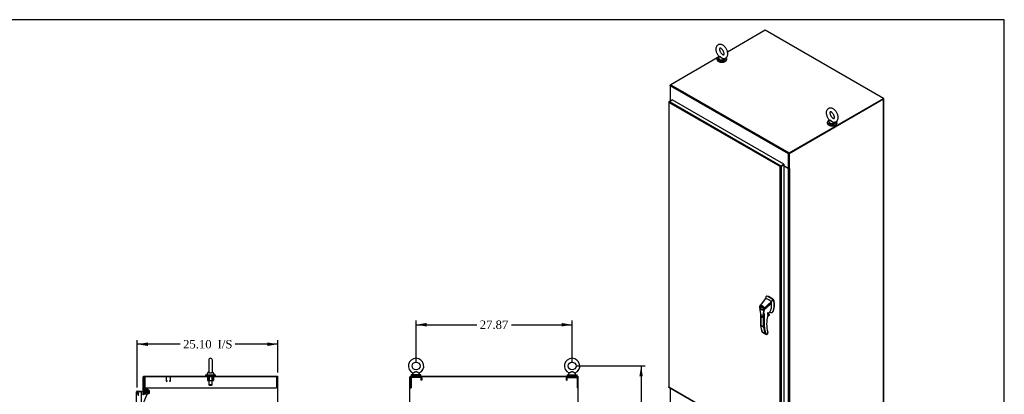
# Model space of a CAD drawing. Header units: inches. Extents: x 1 to 299, y -2 to 199.
# Tile 9 of 9: x 124 to 299, y 132 to 199. Entities that reach past the tile are written whole.
import ezdxf
from ezdxf.enums import TextEntityAlignment as Align
from ezdxf.lldxf.tags import DXFTag

# ---------------------------------------------------------------- set-up
doc = ezdxf.new("R2010")
doc.units = ezdxf.units.IN
doc.header["$MEASUREMENT"] = 0
for name, color, linetype in [('COM50677-1', 7, 'Continuous'), ('COM56670-8', 7, 'Continuous'), ('COM70216', 7, 'Continuous'), ('COM70220', 7, 'Continuous'), ('COM70839-3', 7, 'Continuous'), ('COM71199-3', 7, 'Continuous'), ('COM71209-8', 7, 'Continuous'), ('COM71210-8', 7, 'Continuous'), ('Default', 7, 'Continuous'), ('HAN13068', 7, 'Continuous'), ('NTS18024', 7, 'Continuous'), ('ROL87452', 7, 'Continuous'), ('RVT17786', 7, 'Continuous'), ('SCS86414', 7, 'Continuous'), ('WAF25376', 7, 'Continuous'), ('WAF25377', 7, 'Continuous'), ('WAM254785', 7, 'Continuous')]:
    doc.layers.add(name, color=color, linetype=linetype)
doc.styles.add('SEACAD_Times_New_Roman', font='times.ttf')
tags = doc.linetypes.add('HIDDEN2', pattern=[0.1875, 0.125, -0.0625]).pattern_tags.tags
tags[6:7] = [DXFTag(74, 4), DXFTag(75, 0), DXFTag(340, '0'), DXFTag(46, 0.0), DXFTag(50, 0.0), DXFTag(44, 0.0), DXFTag(45, 0.0)]
tags[4:5] = [DXFTag(74, 4), DXFTag(75, 0), DXFTag(340, '0'), DXFTag(46, 0.0), DXFTag(50, 0.0), DXFTag(44, 0.0), DXFTag(45, 0.0)]
doc.dimstyles.new('HAMMOND_(STH_-_300x200)', dxfattribs={"dimtxt": 1.5, "dimasz": 1.875, "dimexe": 0.75, "dimexo": 0.75, "dimgap": 0.375, "dimtad": 0, "dimtih": 1, "dimtoh": 1, "dimzin": 0, "dimdsep": 46, "dimtxsty": 'SEACAD_Times_New_Roman', "dimblk1": '_SE_FILLED', "dimblk2": '_SE_FILLED', "dimsah": 1, "dimcen": 0.75, "dimadec": 0, "dimazin": 0, "dimtfac": 0.8, "dimtofl": 0, "dimtmove": 0, "dimatfit": 3, "dimfxl": 1, "dimtolj": 1, "dimtzin": 0, "dimarcsym": 0})

# ---------------------------------------------------------------- blocks, each defined once
blk = doc.blocks.new('SE3')
at = {"layer": 'COM50677-1', "color": 7, "linetype": 'HIDDEN2'}
for p, q in [((145.91, 135.12), (145.91, 134.93)), ((145.91, 134.93), (145.91, 133.12)), ((169.41, 135.12), (169.41, 134.93)), ((169.41, 134.93), (169.41, 133.12)), ((145.91, 133.12), (169.41, 133.12))]:
    blk.add_line(p, q, dxfattribs=at)
at = {"layer": 'COM56670-8', "color": 7, "linetype": 'Continuous'}
for p, q in [((145.62, 131.87), (145.62, 135.07)), ((145.77, 135.21), (169.62, 135.21)), ((169.62, 135.21), (169.62, 135.12))]:
    blk.add_line(p, q, dxfattribs=at)
at = {"layer": 'COM56670-8', "color": 7, "linetype": 'HIDDEN2'}
for p, q in [((144.66, 132.01), (144.7, 132.23)), ((144.66, 131.99), (144.66, 132.01)), ((144.7, 132.23), (144.79, 132.22)), ((144.79, 132.22), (144.75, 131.99)), ((144.75, 131.99), (144.75, 131.97))]:
    blk.add_line(p, q, dxfattribs=at)
at = {"layer": 'COM56670-8', "color": 7, "linetype": 'Continuous'}
for centre, radius, start, end in [((145.77, 135.07), 0.143, 90, 180), ((145.58, 131.98), 0.048, 270, 0)]:
    blk.add_arc(centre, radius, start, end, dxfattribs=at)
at = {"layer": 'COM56670-8', "color": 7, "linetype": 'HIDDEN2'}
for centre, radius, start, end in [((145.77, 135.07), 0.048, 90, 180), ((144.8, 131.98), 0.143, 177.2132, 270)]:
    blk.add_arc(centre, radius, start, end, dxfattribs=at)
at = {"layer": 'COM70216', "color": 7, "linetype": 'HIDDEN2'}
for p, q in [((149.72, 135.07), (149.72, 134.35)), ((150.49, 135.08), (149.76, 135.08)), ((149.76, 135.07), (149.76, 134.35)), ((149.76, 134.34), (149.86, 134.34)), ((149.76, 134.3), (149.86, 134.3)), ((149.87, 134.35), (149.87, 134.4)), ((149.91, 134.4), (149.87, 134.4)), ((149.91, 134.35), (149.91, 134.4)), ((150.34, 134.4), (150.34, 134.35)), ((150.34, 134.4), (150.38, 134.4)), ((150.38, 134.4), (150.38, 134.35)), ((150.39, 134.34), (150.49, 134.34)), ((150.39, 134.3), (150.49, 134.3)), ((150.49, 134.35), (150.49, 135.07)), ((150.53, 134.35), (150.53, 135.07))]:
    blk.add_line(p, q, dxfattribs=at)
for centre, radius, start, end in [((149.76, 135.07), 0.043, 90, 180), ((149.76, 134.35), 0.043, 180, 270), ((149.76, 135.07), 0.003, 90, 180), ((149.76, 134.35), 0.003, 180, 270), ((149.86, 134.35), 0.003, 270, 0), ((149.86, 134.35), 0.043, 270, 0), ((150.39, 134.35), 0.043, 180, 270), ((150.39, 134.35), 0.003, 180, 270), ((150.49, 135.07), 0.043, 0, 90), ((150.49, 135.07), 0.003, 0, 90), ((150.49, 134.35), 0.003, 270, 0), ((150.49, 134.35), 0.043, 270, 0)]:
    blk.add_arc(centre, radius, start, end, dxfattribs=at)
at = {"layer": 'COM70220', "color": 7, "linetype": 'HIDDEN2'}
blk.add_line((144.78, 131.76), (144.78, 132.01), dxfattribs=at)
blk.add_arc((144.53, 132.01), 0.25, 0, 90, dxfattribs=at)
at = {"layer": 'COM70839-3', "color": 7, "linetype": 'HIDDEN2'}
for p, q in [((145.44, 129.82), (146.54, 132.48)), ((145.71, 131.87), (146.05, 132.68)), ((146.21, 132.75), (146.47, 132.64))]:
    blk.add_line(p, q, dxfattribs=at)
blk.add_circle((146.22, 132.44), 0.129, dxfattribs=at)
for centre, start, end in [((146.16, 132.63), 67.5155, 157.5155), ((146.42, 132.52), 337.5155, 67.5155)]:
    blk.add_arc(centre, 0.125, start, end, dxfattribs=at)
at = {"layer": 'COM71199-3', "color": 7, "linetype": 'Continuous'}
for p, q in [((144.44, 132.42), (144.44, 132.42)), ((144.44, 132.42), (144.44, 132.42)), ((144.44, 132.41), (144.44, 132.42)), ((144.44, 70.17), (144.44, 132.41)), ((144.52, 132.46), (144.47, 132.5)), ((144.58, 132.46), (144.47, 132.46)), ((144.58, 132.46), (144.52, 132.46)), ((144.58, 132.56), (145.31, 132.56)), ((144.58, 132.46), (144.58, 132.46)), ((144.58, 132.46), (145.31, 132.46)), ((145.31, 132.46), (144.58, 132.46)), ((145.31, 132.56), (145.31, 132.46)), ((145.31, 70.12), (145.31, 132.46))]:
    blk.add_line(p, q, dxfattribs=at)
for start, end in [(142.4964, 179.8439), (179.9238, 180), (90, 142.4964)]:
    blk.add_arc((144.58, 132.41), 0.143, start, end, dxfattribs=at)
blk.add_open_spline([(144.47, 132.46), (144.46, 132.45), (144.45, 132.45), (144.44, 132.43), (144.44, 132.43), (144.44, 132.42), (144.44, 132.42), (144.44, 132.42)], degree=3, knots=[0, 0, 0, 0, 0.5, 0.5, 0.75, 0.75, 1, 1, 1, 1], dxfattribs=at)
at = {"layer": 'COM71210-8', "color": 7, "linetype": 'Continuous'}
for p, q in [((169.54, 135.12), (145.72, 135.12)), ((145.72, 135.12), (145.72, 131.87)), ((169.68, 135.12), (169.54, 135.12)), ((169.68, 63.25), (169.68, 135.12))]:
    blk.add_line(p, q, dxfattribs=at)
at = {"layer": 'NTS18024', "color": 7, "linetype": 'HIDDEN2'}
for p, q in [((157.12, 134.99), (157.12, 134.45)), ((157.12, 134.45), (157.39, 134.45)), ((157.39, 134.99), (157.39, 134.45)), ((157.39, 134.45), (157.92, 134.45)), ((157.92, 134.99), (157.92, 134.45)), ((157.92, 134.45), (158.19, 134.45)), ((158.19, 134.99), (158.19, 134.45))]:
    blk.add_line(p, q, dxfattribs=at)
at = {"layer": 'ROL87452', "color": 7, "linetype": 'HIDDEN2'}
for radius in [0.5, 0.206]:
    blk.add_circle((146.22, 132.44), radius, dxfattribs=at)
at = {"layer": 'RVT17786', "color": 7, "linetype": 'HIDDEN2'}
blk.add_circle((146.22, 132.44), 0.217, dxfattribs=at)
at = {"layer": 'SCS86414', "color": 7, "linetype": 'Continuous'}
for p, q in [((157.33, 138.08), (157.33, 136.01)), ((157.99, 136.01), (157.99, 138.08)), ((157.03, 135.63), (157.03, 135.51)), ((157.32, 136), (157.05, 135.67)), ((158.27, 135.67), (158, 136)), ((158.28, 135.51), (158.28, 135.63))]:
    blk.add_line(p, q, dxfattribs=at)
at = {"layer": 'SCS86414', "color": 7, "linetype": 'HIDDEN2'}
for p, q in [((157.34, 135.45), (157.34, 133.64)), ((157.97, 133.64), (157.97, 135.45)), ((157.97, 133.64), (157.34, 133.64)), ((157.34, 133.64), (157.4, 133.58)), ((157.91, 133.58), (157.97, 133.64)), ((157.4, 133.58), (157.91, 133.58))]:
    blk.add_line(p, q, dxfattribs=at)
at = {"layer": 'SCS86414', "color": 7, "linetype": 'Continuous'}
for centre, radius, start, end in [((157.66, 138.08), 0.331, 0, 180), ((157.09, 135.63), 0.06, 140.3214, 180), ((157.09, 135.51), 0.06, 180, 270), ((158.22, 135.51), 0.06, 270, 0), ((158.22, 135.63), 0.06, 0, 39.6786)]:
    blk.add_arc(centre, radius, start, end, dxfattribs=at)
blk.add_open_spline([(157.33, 136.02), (157.33, 136.01), (157.32, 135.99), (157.34, 135.94), (157.35, 135.92), (157.4, 135.86), (157.44, 135.84), (157.54, 135.8), (157.6, 135.79), (157.73, 135.8), (157.79, 135.81), (157.89, 135.85), (157.92, 135.87), (157.97, 135.92), (157.98, 135.95), (157.99, 136), (157.99, 136.01), (157.99, 136.02)], degree=3, knots=[0.1938591, 0.1938591, 0.1938591, 0.1938591, 0.25, 0.25, 0.3125, 0.3125, 0.375, 0.375, 0.4375, 0.4375, 0.5, 0.5, 0.5625, 0.5625, 0.625, 0.625, 0.6750967, 0.6750967, 0.6750967, 0.6750967], dxfattribs=at)
at = {"layer": 'WAF25376', "color": 7, "linetype": 'HIDDEN2'}
for radius in [0.315, 0.14]:
    blk.add_circle((146.22, 132.44), radius, dxfattribs=at)
at = {"layer": 'WAF25377', "color": 7, "linetype": 'Continuous'}
for p, q in [((156.78, 135.45), (158.53, 135.45)), ((156.78, 135.45), (156.78, 135.34)), ((158.53, 135.34), (158.53, 135.45)), ((156.78, 135.34), (158.53, 135.34))]:
    blk.add_line(p, q, dxfattribs=at)
at = {"layer": 'WAM254785', "color": 7, "linetype": 'Continuous'}
for p, q in [((156.91, 135.34), (156.91, 135.21)), ((158.41, 135.21), (158.41, 135.34))]:
    blk.add_line(p, q, dxfattribs=at)
blk = doc.blocks.new('SE5')
at = {"layer": 'COM50677-1', "color": 7, "linetype": 'HIDDEN2'}
for p, q in [((193.36, 134.93), (193.36, 133.12)), ((193.48, 134.93), (193.48, 133.12)), ((195.17, 134.99), (193.54, 134.99)), ((193.98, 135.12), (193.98, 134.99)), ((194.73, 134.99), (194.73, 135.12)), ((195.23, 134.93), (195.23, 134.49)), ((195.36, 134.49), (195.23, 134.49)), ((195.36, 134.93), (195.36, 134.49)), ((221.23, 134.49), (221.23, 134.93)), ((221.23, 134.49), (221.35, 134.49)), ((221.35, 134.49), (221.35, 134.93)), ((221.41, 134.99), (223.04, 134.99)), ((221.85, 135.12), (221.85, 134.99)), ((222.6, 134.99), (222.6, 135.12)), ((223.1, 134.93), (223.1, 133.12)), ((223.23, 134.93), (223.23, 133.12)), ((193.36, 133.12), (193.48, 133.12)), ((223.23, 133.12), (223.1, 133.12))]:
    blk.add_line(p, q, dxfattribs=at)
for centre, radius, start, end in [((193.54, 134.93), 0.185, 90, 180), ((193.54, 134.93), 0.06, 90, 180), ((195.17, 134.93), 0.185, 0, 90), ((195.17, 134.93), 0.06, 0, 90), ((221.41, 134.93), 0.185, 90, 180), ((221.41, 134.93), 0.06, 90, 180), ((223.04, 134.93), 0.185, 0, 90), ((223.04, 134.93), 0.06, 0, 90)]:
    blk.add_arc(centre, radius, start, end, dxfattribs=at)
at = {"layer": 'COM56670-8', "color": 7, "linetype": 'Continuous'}
for p, q in [((193.36, 135.21), (223.23, 135.21)), ((193.36, 135.21), (193.36, 135.12)), ((223.23, 135.21), (223.23, 135.12))]:
    blk.add_line(p, q, dxfattribs=at)
at = {"layer": 'COM71210-8', "color": 7, "linetype": 'Continuous'}
for p, q in [((193.41, 135.12), (193.26, 135.12)), ((193.26, 63.25), (193.26, 135.12)), ((223.18, 135.12), (193.41, 135.12)), ((223.32, 135.12), (223.18, 135.12)), ((223.32, 63.25), (223.32, 135.12))]:
    blk.add_line(p, q, dxfattribs=at)
at = {"layer": 'SCS86414', "color": 7, "linetype": 'Continuous'}
for p, q in [((193.73, 135.63), (193.73, 135.51)), ((193.81, 135.75), (193.75, 135.67)), ((194.97, 135.67), (194.9, 135.75)), ((194.98, 135.51), (194.98, 135.63)), ((221.6, 135.63), (221.6, 135.51)), ((221.68, 135.75), (221.62, 135.67)), ((222.84, 135.67), (222.77, 135.75)), ((222.85, 135.51), (222.85, 135.63))]:
    blk.add_line(p, q, dxfattribs=at)
for centre in [(194.36, 137.04), (222.23, 137.04)]:
    blk.add_circle(centre, 0.704, dxfattribs=at)
for centre, radius, start, end in [((194.36, 137.04), 1.37, 90, 245.9699), ((194.36, 137.04), 1.37, 293.9941, 90), ((222.23, 137.04), 1.37, 90, 245.9699), ((222.23, 137.04), 1.37, 293.9941, 90), ((193.79, 135.63), 0.06, 140.3214, 180), ((193.79, 135.51), 0.06, 180, 270), ((193.79, 135.77), 0.0259, 9.4152, 66.9002), ((194.93, 135.77), 0.03, 118.4473, 216.6938), ((194.92, 135.51), 0.06, 270, 0), ((194.92, 135.63), 0.06, 0, 39.6786), ((221.66, 135.63), 0.06, 140.3214, 180), ((221.66, 135.51), 0.06, 180, 270), ((221.66, 135.77), 0.0259, 9.4152, 66.9002), ((222.8, 135.77), 0.03, 118.4473, 216.6938), ((222.79, 135.51), 0.06, 270, 0), ((222.79, 135.63), 0.06, 0, 39.6786)]:
    blk.add_arc(centre, radius, start, end, dxfattribs=at)
for points in [[(194.9, 135.75), (194.9, 135.75), (194.89, 135.76), (194.82, 135.79), (194.77, 135.82), (194.7, 135.86), (194.67, 135.88), (194.62, 135.91), (194.59, 135.92), (194.53, 135.95), (194.5, 135.97), (194.44, 135.99), (194.41, 136), (194.34, 136), (194.31, 136), (194.25, 135.98), (194.22, 135.97), (194.13, 135.92), (194.07, 135.89), (193.97, 135.83), (193.92, 135.81), (193.84, 135.76), (193.81, 135.75), (193.81, 135.75), (193.81, 135.75), (193.81, 135.75)], [(222.77, 135.75), (222.77, 135.75), (222.76, 135.76), (222.69, 135.79), (222.64, 135.82), (222.57, 135.86), (222.54, 135.88), (222.49, 135.91), (222.46, 135.92), (222.4, 135.95), (222.37, 135.97), (222.31, 135.99), (222.28, 136), (222.21, 136), (222.18, 136), (222.12, 135.98), (222.09, 135.97), (222, 135.92), (221.94, 135.89), (221.84, 135.83), (221.79, 135.81), (221.71, 135.76), (221.68, 135.75), (221.68, 135.75), (221.68, 135.75), (221.68, 135.75)]]:
    blk.add_open_spline(points, degree=3, knots=[0.0683017, 0.0683017, 0.0683017, 0.0683017, 0.125, 0.125, 0.1875, 0.1875, 0.21875, 0.21875, 0.25, 0.25, 0.28125, 0.28125, 0.3125, 0.3125, 0.34375, 0.34375, 0.375, 0.375, 0.4375, 0.4375, 0.5, 0.5, 0.5625, 0.5625, 0.5685641, 0.5685641, 0.5685641, 0.5685641], dxfattribs=at)
at = {"layer": 'WAF25377', "color": 7, "linetype": 'Continuous'}
for p, q in [((195.23, 135.45), (193.48, 135.45)), ((193.48, 135.45), (193.48, 135.34)), ((195.23, 135.34), (195.23, 135.45)), ((221.35, 135.45), (223.1, 135.45)), ((221.35, 135.45), (221.35, 135.34)), ((223.1, 135.34), (223.1, 135.45)), ((195.23, 135.34), (193.48, 135.34)), ((221.35, 135.34), (223.1, 135.34))]:
    blk.add_line(p, q, dxfattribs=at)
at = {"layer": 'WAM254785', "color": 7, "linetype": 'Continuous'}
for p, q in [((193.61, 135.34), (193.61, 135.21)), ((195.11, 135.21), (195.11, 135.34)), ((221.48, 135.34), (221.48, 135.21)), ((222.98, 135.21), (222.98, 135.34))]:
    blk.add_line(p, q, dxfattribs=at)
blk = doc.blocks.new('SE6')
at = {"layer": 'COM56670-8', "color": 7, "linetype": 'Continuous'}
for p, q in [((256.72, 197.04), (249.99, 193.15)), ((277.84, 184.85), (256.72, 197.04)), ((248.12, 192.08), (239.85, 187.3)), ((249.36, 192.79), (249.15, 192.67)), ((260.87, 174.93), (239.75, 187.13)), ((239.75, 187.13), (239.75, 184.51)), ((239.85, 187.3), (260.97, 175.11)), ((260.97, 175.11), (277.84, 184.85)), ((260.97, 175.03), (277.84, 184.77)), ((277.84, 184.85), (277.84, 184.77)), ((239.75, 184.51), (239.84, 184.46)), ((260.87, 172.32), (260.87, 174.93)), ((260.94, 172.36), (260.94, 174.97)), ((259.84, 172.92), (259.84, 172.92)), ((259.91, 172.96), (259.91, 172.96)), ((260.1, 172.76), (260.87, 172.32)), ((260.94, 172.36), (260.87, 172.32))]:
    blk.add_line(p, q, dxfattribs=at)
for centre, major_axis, start_param, end_param in [((239.85, 187.18), (0.071, 0.124), 0.785398, 2.356194), ((260.97, 174.99), (-0.071, -0.124), 3.926991, 5.497787)]:
    blk.add_ellipse(centre, major_axis=major_axis, ratio=0.57735, start_param=start_param, end_param=end_param, dxfattribs=at)
at = {"layer": 'COM71199-3', "color": 7, "linetype": 'Continuous'}
for p, q in [((239.48, 184.22), (239.48, 133.32)), ((239.5, 184.21), (239.48, 184.21)), ((239.52, 184.28), (239.59, 184.32)), ((239.52, 184.12), (239.52, 184.12)), ((239.52, 184.12), (239.52, 133.3)), ((239.52, 184.12), (239.52, 184.12)), ((259.38, 172.66), (239.52, 184.12)), ((239.52, 184.12), (239.52, 184.12)), ((239.52, 184.12), (239.52, 184.12)), ((239.52, 184.12), (239.52, 184.12)), ((239.59, 184.32), (240.1, 184.62)), ((239.59, 184.32), (259.51, 172.81)), ((260.03, 173.11), (240.1, 184.62)), ((259.47, 172.71), (259.38, 172.66)), ((259.38, 172.66), (259.4, 172.67)), ((259.38, 172.66), (259.38, 172.66)), ((259.38, 121.83), (259.38, 172.66)), ((259.4, 172.66), (259.38, 172.66)), ((259.38, 172.66), (259.38, 172.66)), ((259.38, 172.66), (259.38, 172.66)), ((259.38, 172.66), (259.38, 172.66)), ((259.47, 172.71), (259.43, 172.72)), ((259.43, 172.68), (259.47, 172.71)), ((259.47, 172.71), (259.46, 172.67)), ((259.51, 172.73), (259.47, 172.71)), ((259.47, 172.71), (259.51, 172.73)), ((259.51, 172.73), (259.51, 172.73)), ((259.51, 172.81), (260.03, 173.11)), ((259.51, 172.73), (260.03, 173.03)), ((260.03, 173.03), (259.51, 172.73)), ((259.51, 172.73), (259.51, 172.73)), ((259.51, 172.73), (259.51, 172.73)), ((259.51, 172.73), (259.51, 172.73)), ((260.1, 172.99), (259.58, 172.69)), ((259.58, 172.69), (259.58, 121.79)), ((260.03, 173.11), (260.03, 173.03)), ((260.1, 172.99), (260.03, 173.03)), ((260.1, 122.09), (260.1, 172.99)), ((239.51, 133.25), (259.44, 121.75)), ((239.52, 133.3), (259.38, 121.83)), ((239.52, 133.3), (239.52, 133.3)), ((239.52, 133.3), (239.52, 133.3)), ((239.52, 133.3), (239.52, 133.3)), ((239.52, 133.3), (239.52, 133.3))]:
    blk.add_line(p, q, dxfattribs=at)
for centre, radius, start, end in [((239.64, 184.24), 0.169, 188.668, 221.4311), ((239.76, 184.21), 0.26, 175.7057, 198.6064), ((259.61, 172.51), 0.268, 130.2492, 148.191), ((259.37, 172.92), 0.268, 271.809, 289.7508)]:
    blk.add_arc(centre, radius, start, end, dxfattribs=at)
for centre, major_axis, start_param, end_param in [((239.62, 184.22), (0.143, 0), 2.356194, 3.27243), ((239.59, 184.2), (0.072, 0.124), 0.785398, 1.701633), ((259.51, 172.69), (0.072, 0.124), 0.785398, 1.701633), ((259.48, 172.75), (0.143, 0), 4.581552, 5.497787), ((239.62, 133.32), (0.143, 0), 3.141593, 3.27243), ((239.59, 133.38), (0.072, 0.124), 3.010756, 3.141593)]:
    blk.add_ellipse(centre, major_axis=major_axis, ratio=0.57735, start_param=start_param, end_param=end_param, dxfattribs=at)
for points in [[(239.48, 133.31), (239.48, 133.31), (239.48, 133.3), (239.49, 133.3), (239.5, 133.3), (239.51, 133.3), (239.51, 133.3), (239.52, 133.3)], [(239.51, 133.26), (239.5, 133.26), (239.5, 133.27), (239.51, 133.28), (239.51, 133.28), (239.51, 133.29), (239.52, 133.29), (239.52, 133.3)]]:
    blk.add_open_spline(points, degree=3, knots=[0, 0, 0, 0, 0.5, 0.5, 0.75, 0.75, 1, 1, 1, 1], dxfattribs=at)
at = {"layer": 'COM71209-8', "color": 7, "linetype": 'Continuous'}
blk.add_line((239.75, 133.12), (239.75, 128.52), dxfattribs=at)
at = {"layer": 'COM71210-8', "color": 7, "linetype": 'Continuous'}
for p, q in [((239.75, 187.24), (239.85, 187.3)), ((239.78, 187.23), (239.75, 187.24)), ((239.75, 187.13), (239.75, 187.24)), ((277.78, 184.74), (260.94, 175.01)), ((277.85, 184.7), (261, 174.97)), ((277.84, 184.82), (277.85, 184.81)), ((277.85, 126.02), (277.85, 184.7)), ((277.89, 126.07), (277.89, 184.76)), ((239.74, 184.53), (239.74, 184.41)), ((239.81, 184.45), (239.78, 184.47)), ((239.78, 184.47), (239.78, 184.43)), ((260.94, 172.36), (260.94, 175.01)), ((260.94, 175.01), (261, 174.97)), ((261, 174.97), (261, 172.32)), ((260.84, 172.31), (260.1, 172.74)), ((260.94, 172.36), (261, 172.32)), ((261.06, 172.35), (261, 172.32)), ((261.04, 172.34), (261.06, 172.33)), ((261.04, 172.31), (261.06, 172.33)), ((261.06, 172.33), (261.06, 172.35)), ((260.84, 172.31), (260.84, 122.25)), ((261.04, 172.31), (261.04, 122.25))]:
    blk.add_line(p, q, dxfattribs=at)
for centre, major_axis, start_param, end_param in [((277.75, 184.76), (-0.143, 0), 2.356194, 3.926991), ((239.88, 184.53), (0.143, 0), 2.806736, 3.926991), ((260.94, 172.37), (-0.048, 0), 1.169795, 1.971798), ((260.94, 172.37), (-0.143, 0), 0.785398, 2.356194)]:
    blk.add_ellipse(centre, major_axis=major_axis, ratio=0.57735, start_param=start_param, end_param=end_param, dxfattribs=at)
at = {"layer": 'HAN13068', "color": 7, "linetype": 'Continuous'}
for p, q in [((256.94, 149.52), (256.88, 149.49)), ((256.91, 149.49), (256.97, 149.53)), ((255.79, 147.84), (255.76, 147.81)), ((256.79, 149.07), (255.79, 147.84)), ((257.79, 148.49), (256.52, 147.35)), ((256.85, 149.41), (256.79, 149.07)), ((256.86, 149.45), (256.85, 149.41)), ((258.18, 148.76), (258.05, 148.88)), ((258.18, 148.76), (258.24, 148.79)), ((258.24, 148.66), (258.29, 148.69)), ((255.71, 147.58), (255.71, 147.52)), ((255.71, 147.58), (255.71, 147.58)), ((255.88, 146.39), (255.88, 144.29)), ((255.91, 146.27), (255.91, 144.25)), ((256.05, 147.64), (255.96, 147.59)), ((256.26, 147.07), (256.35, 147.12)), ((256.42, 143.96), (256.42, 146.14)), ((256.55, 146.39), (256.55, 143.96)), ((256.57, 147.12), (256.57, 147.12)), ((257.13, 145.96), (257.43, 146.13)), ((257.13, 145.95), (257.4, 146.11)), ((257.46, 146.2), (257.15, 146.02)), ((257.16, 146.08), (257.44, 146.24)), ((257.19, 146.23), (257.19, 146.57)), ((257.19, 146.22), (257.31, 146.29)), ((257.21, 146.47), (257.58, 146.74)), ((257.21, 146.25), (257.21, 146.55)), ((257.31, 146.29), (257.31, 146.54)), ((257.32, 146.3), (257.32, 146.55)), ((257.44, 146.24), (257.32, 146.31)), ((257.96, 146.61), (258.02, 146.64)), ((258.07, 146.72), (258.12, 146.75)), ((256.42, 143.96), (255.91, 144.25)), ((256.17, 143.13), (256.69, 142.84)), ((256.2, 143.06), (256.82, 142.7)), ((256.88, 142.68), (257.17, 142.84)), ((256.95, 142.69), (257.17, 142.81)), ((257.19, 143.09), (257.17, 143.13)), ((257.17, 142.84), (257.17, 143.04)), ((257.2, 142.86), (257.2, 143.03))]:
    blk.add_line(p, q, dxfattribs=at)
for centre, radius, start, end in [((256.9, 149.45), 0.0478, 80.5716, 170.0937), ((256.04, 147.58), 0.32, 141.112, 182.475), ((256.05, 147.63), 0.337, 153.4541, 184.2061), ((256.05, 147.63), 0.337, 141.5522, 146.8582), ((242.25, 150.75), 14.64, 353.3389, 353.6709), ((255.34, 147.93), 2.99, 336.0649, 13.9955), ((258.03, 148.61), 0.21, 12.1242, 44.3115), ((251.6, 147.48), 4.98, 340.5654, 355.8254), ((256.44, 147.52), 0.181, 272.9811, 295.5392), ((255.79, 147.1), 0.708, 1.4293, 19.0682), ((256.54, 147.2), 0.0931, 241.1724, 292.5455), ((255.82, 147.08), 0.755, 2.9815, 21.3214), ((257.15, 146.25), 0.06, 346.4629, 0), ((257.34, 146.21), 0.119, 301.763, 322.5007), ((257.42, 146.21), 0.0385, 352.4842, 59.4722), ((256.2, 143.52), 3.42, 65.1777, 67.578), ((260.41, 144.77), 4.55, 185.9947, 201.7115), ((256.48, 144.08), 0.133, 243.41, 300.7988), ((257, 143.02), 0.36, 210.4521, 251.4662), ((256.74, 142.74), 0.158, 335.6435, 336.4006), ((257.14, 142.86), 0.06, 300, 0)]:
    blk.add_arc(centre, radius, start, end, dxfattribs=at)
for centre, major_axis, ratio, start_param, end_param in [((257.55, 147.15), (-1.29, 2.24), 0.57735, 5.216072, 5.852948), ((257, 149.41), (0.062, -0.108), 0.57735, 2.711356, 3.141593), ((257.6, 147.18), (-1.29, 2.24), 0.57735, 5.142626, 5.852948), ((257.29, 147), (-1.14, 1.98), 0.57735, -0.49151, -0.47064), ((259.41, 147.24), (-1.86, 3.22), 0.57735, 0.554197, 0.658493), ((257.29, 147), (-1.14, 1.98), 0.57735, -0.533193, -0.49151), ((257.29, 147), (-1.14, 1.98), 0.57735, 5.183029, 5.749992), ((255.43, 149.24), (1.71, -2.96), 0.57735, 0.347274, 0.9125), ((255.43, 149.24), (1.71, -2.96), 0.57735, 0.961917, 1.005578), ((255.43, 149.24), (1.71, -2.96), 0.57735, 0.934083, 0.961917), ((255.43, 149.24), (1.71, -2.96), 0.57735, 0.9125, 0.934083), ((255.74, 149.42), (1.86, -3.22), 0.57735, 0.347274, 1.032882), ((258.21, 148.71), (0.063, -0.108), 0.57735, 1.032882, 2.001033), ((256.2, 147.38), (0.175, -0.303), 0.57735, 3.396895, 3.682808), ((256.2, 147.38), (0.175, -0.303), 0.57735, 5.74197, 6.027883), ((261.55, 147.12), (-3.24, -5.61), 0.57735, 5.185461, 5.78441), ((257.15, 146.25), (-0.06, 0), 0.57735, 2.356194, 3.141593), ((257.15, 146.25), (-0.0583, 0.014), 0.372014, 2.470308, 3.141593), ((257.15, 146.36), (-0.101, -0.175), 0.57735, 1.252561, 2.850817), ((257.13, 146.37), (-0.094, -0.162), 0.57735, 1.387509, 2.781037), ((257.29, 146.3), (-0.03, 0), 0.57735, 2.356194, 3.141593), ((257.37, 146.18), (-0.062, -0.108), 0.57735, 1.492881, 2.113829), ((257.34, 147.11), (-0.225, 0.39), 0.57735, 3.219327, 3.488867), ((257.59, 147.26), (0.375, -0.65), 0.57735, -0.71714, -0.516378), ((257.59, 147.26), (-0.375, 0.65), 0.57735, 2.625215, 3.488867), ((257.64, 147.29), (-0.375, 0.65), 0.57735, 3.141593, 3.488867), ((261.1, 148.02), (-3.7, -6.41), 0.57735, -0.658671, -0.441314), ((261.61, 147.72), (-3.7, -6.41), 0.57735, -0.658671, -0.441314), ((261.68, 147.68), (-3.65, -6.33), 0.57735, 5.625294, 5.881649), ((261.55, 147.12), (-3.24, -5.61), 0.57735, -0.498775, -0.488515), ((257.13, 143.07), (-0.0573, -0.0179), 0.720992, 2.15675, 3.142824), ((257.11, 142.88), (-0.0897, 0.0201), 0.368973, 2.438769, 3.224167), ((257.11, 142.88), (-0.0623, 0.0676), 0.368973, 3.059018, 3.844416)]:
    blk.add_ellipse(centre, major_axis=major_axis, ratio=ratio, start_param=start_param, end_param=end_param, dxfattribs=at)
for major_axis in [(0.175, -0.303), (0.15, -0.26)]:
    blk.add_ellipse((256.11, 147.33), major_axis=major_axis, ratio=0.57735, dxfattribs=at)
for points, knots in [([(255.79, 147.84), (255.78, 147.83), (255.78, 147.82), (255.78, 147.8), (255.78, 147.79), (255.79, 147.78)], [0, 0, 0, 0, 0.5, 0.5, 1, 1, 1, 1]), ([(255.79, 147.84), (255.81, 147.86), (255.84, 147.88), (255.89, 147.9), (255.93, 147.9), (255.99, 147.9), (256.03, 147.89), (256.1, 147.86), (256.14, 147.85), (256.21, 147.8), (256.25, 147.77), (256.31, 147.7), (256.35, 147.66), (256.41, 147.58), (256.44, 147.54), (256.48, 147.45), (256.51, 147.4), (256.52, 147.35)], [0, 0, 0, 0, 0.125, 0.125, 0.25, 0.25, 0.375, 0.375, 0.5, 0.5, 0.625, 0.625, 0.75, 0.75, 0.875, 0.875, 1, 1, 1, 1]), ([(256.45, 147.33), (256.44, 147.38), (256.42, 147.42), (256.39, 147.47), (256.39, 147.48), (256.37, 147.5), (256.37, 147.51), (256.35, 147.54), (256.34, 147.56), (256.31, 147.6), (256.29, 147.61), (256.27, 147.64), (256.26, 147.65), (256.25, 147.66), (256.24, 147.67), (256.2, 147.71), (256.17, 147.74), (256.1, 147.78), (256.07, 147.8), (256.03, 147.81), (256.02, 147.82), (256.01, 147.82), (256, 147.82), (255.97, 147.83), (255.96, 147.83), (255.93, 147.83), (255.91, 147.83), (255.89, 147.83), (255.87, 147.82), (255.83, 147.81), (255.81, 147.8), (255.79, 147.78)], [0, 0, 0, 0, 0.125, 0.125, 0.15625, 0.15625, 0.1875, 0.1875, 0.25, 0.25, 0.3125, 0.3125, 0.34375, 0.34375, 0.375, 0.375, 0.5, 0.5, 0.625, 0.625, 0.65625, 0.65625, 0.6875, 0.6875, 0.75, 0.75, 0.8125, 0.8125, 0.875, 0.875, 1, 1, 1, 1]), ([(255.72, 147.61), (255.71, 147.6), (255.71, 147.6), (255.7, 147.59), (255.7, 147.59), (255.7, 147.58), (255.7, 147.58), (255.71, 147.58), (255.71, 147.57), (255.71, 147.57), (255.71, 147.57), (255.72, 147.57), (255.72, 147.56), (255.72, 147.56)], [0, 0, 0, 0, 0.25, 0.25, 0.5, 0.5, 0.625, 0.625, 0.75, 0.75, 0.875, 0.875, 1, 1, 1, 1]), ([(255.71, 147.52), (255.71, 147.48), (255.73, 147.3), (255.77, 146.93), (255.85, 146.53), (255.91, 146.22), (255.96, 146.06), (255.98, 145.95), (256.03, 145.87), (256.09, 145.8), (256.16, 145.77), (256.22, 145.76), (256.26, 145.77), (256.28, 145.78), (256.28, 145.79)], [0, 0, 0, 0, 0.057702, 0.302789, 0.558101, 0.688859, 0.762638, 0.81027, 0.849384, 0.890105, 0.932358, 0.964805, 0.993654, 1, 1, 1, 1]), ([(255.72, 147.56), (255.74, 147.28), (255.78, 146.99), (255.86, 146.54), (255.89, 146.39), (255.94, 146.16), (255.96, 146.08), (255.99, 145.99), (255.99, 145.97), (256.01, 145.93), (256.02, 145.91), (256.05, 145.86), (256.08, 145.83), (256.14, 145.8), (256.17, 145.79), (256.2, 145.81), (256.21, 145.82), (256.22, 145.84), (256.23, 145.85), (256.25, 145.92), (256.27, 145.98), (256.32, 146.14), (256.36, 146.26), (256.44, 146.61), (256.47, 146.86), (256.49, 147.12)], [0, 0, 0, 0, 0.25, 0.25, 0.375, 0.375, 0.4375, 0.4375, 0.453125, 0.453125, 0.46875, 0.46875, 0.5, 0.5, 0.53125, 0.53125, 0.546875, 0.546875, 0.5625, 0.5625, 0.625, 0.625, 0.75, 0.75, 1, 1, 1, 1]), ([(255.91, 144.25), (255.9, 144.26), (255.9, 144.26), (255.89, 144.27), (255.89, 144.27), (255.88, 144.28), (255.88, 144.28), (255.88, 144.29), (255.88, 144.29), (255.88, 144.29)], [0, 0, 0, 0, 0.125, 0.125, 0.25, 0.25, 0.375, 0.375, 0.4994523, 0.4994523, 0.4994523, 0.4994523]), ([(256.2, 143.06), (256.19, 143.06), (256.19, 143.07), (256.19, 143.07), (256.18, 143.07), (256.17, 143.08), (256.17, 143.09), (256.17, 143.11), (256.17, 143.11), (256.17, 143.12), (256.17, 143.13), (256.17, 143.13)], [0.2815674, 0.2815674, 0.2815674, 0.2815674, 0.375, 0.375, 0.5, 0.5, 0.75, 0.75, 0.875, 0.875, 1, 1, 1, 1]), ([(256.88, 142.68), (256.9, 142.67), (256.91, 142.67), (256.93, 142.68), (256.94, 142.68), (256.94, 142.68), (256.95, 142.69), (256.95, 142.69)], [0, 0, 0, 0, 0.25, 0.25, 0.375, 0.375, 0.4533737, 0.4533737, 0.4533737, 0.4533737]), ([(257.2, 143.02), (257.2, 143.02), (257.2, 143.03), (257.2, 143.03), (257.19, 143.03), (257.18, 143.03), (257.18, 143.04), (257.17, 143.04)], [0.4406417, 0.4406417, 0.4406417, 0.4406417, 0.5, 0.5, 0.75, 0.75, 1, 1, 1, 1]), ([(257.2, 143.03), (257.2, 143.03), (257.2, 143.03), (257.2, 143.05), (257.19, 143.07), (257.19, 143.09)], [0, 0, 0, 0, 0.010769, 0.221303, 1, 1, 1, 1])]:
    blk.add_open_spline(points, degree=3, knots=knots, dxfattribs=at)
for points in [[(257.83, 148.21), (257.41, 147.85), (256.99, 147.48), (256.57, 147.12)], [(258.05, 148.88), (257.97, 148.75), (257.88, 148.62), (257.79, 148.49)], [(256.3, 145.82), (256.3, 145.81), (256.29, 145.79), (256.28, 145.79)]]:
    blk.add_open_spline(points, degree=3, dxfattribs=at)
at = {"layer": 'SCS86414', "color": 7, "linetype": 'Continuous'}
for p, q in [((248.34, 192.09), (248.34, 191.99)), ((248.49, 192.35), (248.47, 192.33)), ((249.59, 191.99), (249.59, 192.03)), ((268.05, 180.71), (268.05, 180.61)), ((268.2, 180.97), (268.18, 180.95)), ((269.3, 180.61), (269.3, 180.65))]:
    blk.add_line(p, q, dxfattribs=at)
for centre, major_axis, start_param, end_param in [((248.96, 192.09), (-0.625, 0), 5.983068, 6.283185), ((248.96, 192.12), (0.611, 0), 3.086233, 5.947901), ((248.96, 192.09), (-0.625, 0), 0, 0.630141), ((248.96, 191.99), (-0.625, 0), 0, 3.141593), ((248.96, 192.12), (0.611, 0), 2.514731, 3.086233), ((248.96, 192.09), (-0.625, 0), 0.630141, 2.532532), ((248.96, 192.09), (-0.625, 0), 2.532532, 2.953639), ((268.67, 180.74), (0.611, 0), 3.086233, 5.947901), ((268.67, 180.71), (-0.625, 0), 5.983082, 6.283185), ((268.67, 180.71), (-0.625, 0), 0, 0.630141), ((268.67, 180.61), (-0.625, 0), 0, 3.141593), ((268.67, 180.74), (0.611, 0), 2.514731, 3.086233), ((268.67, 180.71), (-0.625, 0), 0.630141, 2.532532), ((268.67, 180.71), (-0.625, 0), 2.532532, 2.953639)]:
    blk.add_ellipse(centre, major_axis=major_axis, ratio=0.57735, start_param=start_param, end_param=end_param, dxfattribs=at)
for points, knots in [([(250.03, 192.82), (250.03, 192.86), (250.02, 192.97), (249.99, 193.18), (249.91, 193.42), (249.81, 193.65), (249.67, 193.87), (249.51, 194.06), (249.34, 194.24), (249.14, 194.37), (248.94, 194.47), (248.75, 194.52), (248.56, 194.52), (248.39, 194.48), (248.23, 194.4), (248.09, 194.28), (248, 194.13), (247.93, 193.95), (247.9, 193.75), (247.9, 193.53), (247.94, 193.3), (248.02, 193.06), (248.12, 192.83), (248.26, 192.62), (248.39, 192.45), (248.47, 192.37), (248.5, 192.34)], [0, 0, 0, 0, 0.02525, 0.070755, 0.116098, 0.161265, 0.206388, 0.251702, 0.297435, 0.343887, 0.391199, 0.432589, 0.471796, 0.50949, 0.549955, 0.588932, 0.627533, 0.66725, 0.709116, 0.753161, 0.79843, 0.843773, 0.888939, 0.934063, 0.979378, 1, 1, 1, 1]), ([(249.37, 192.82), (249.36, 192.8), (249.36, 192.74), (249.35, 192.67), (249.32, 192.63), (249.32, 192.63), (249.31, 192.63), (249.26, 192.63), (249.18, 192.65), (249.07, 192.72), (248.96, 192.81), (248.84, 192.94), (248.74, 193.09), (248.65, 193.26), (248.59, 193.42), (248.56, 193.58), (248.56, 193.71), (248.58, 193.8), (248.6, 193.84), (248.61, 193.85), (248.61, 193.85), (248.65, 193.86), (248.72, 193.84), (248.82, 193.79), (248.93, 193.71), (249.05, 193.59), (249.15, 193.45), (249.25, 193.29), (249.32, 193.12), (249.36, 192.96), (249.37, 192.86), (249.37, 192.82), (249.37, 192.82)], [0, 0, 0, 0, 0.01754, 0.050564, 0.084052, 0.119975, 0.166791, 0.199268, 0.23376, 0.267219, 0.30111, 0.335842, 0.371228, 0.406906, 0.442425, 0.477332, 0.511356, 0.544574, 0.577937, 0.613125, 0.656428, 0.689571, 0.72111, 0.754526, 0.78816, 0.822576, 0.857752, 0.893366, 0.92902, 0.9642, 0.996316, 1, 1, 1, 1]), ([(249.36, 191.97), (249.32, 191.94), (249.26, 191.93), (249.17, 191.94), (249.14, 191.95), (249.08, 191.97), (249.05, 191.98), (248.97, 192.03), (248.92, 192.07), (248.85, 192.14), (248.83, 192.16), (248.78, 192.21), (248.76, 192.23), (248.72, 192.26), (248.69, 192.27), (248.65, 192.28), (248.63, 192.28), (248.57, 192.29), (248.54, 192.29), (248.49, 192.3), (248.48, 192.31), (248.49, 192.33)], [0.5645757, 0.5645757, 0.5645757, 0.5645757, 0.625, 0.625, 0.65625, 0.65625, 0.6875, 0.6875, 0.75, 0.75, 0.78125, 0.78125, 0.8125, 0.8125, 0.84375, 0.84375, 0.875, 0.875, 0.9375, 0.9375, 1, 1, 1, 1]), ([(248.49, 192.34), (248.5, 192.34), (248.51, 192.33), (248.54, 192.32), (248.57, 192.32), (248.63, 192.31), (248.65, 192.3), (248.69, 192.29), (248.71, 192.28), (248.78, 192.24), (248.82, 192.19), (248.92, 192.11), (248.97, 192.07), (249.08, 192), (249.14, 191.98), (249.2, 191.97), (249.21, 191.97), (249.21, 191.97)], [0.0410505, 0.0410505, 0.0410505, 0.0410505, 0.0625, 0.0625, 0.125, 0.125, 0.15625, 0.15625, 0.1875, 0.1875, 0.25, 0.25, 0.3125, 0.3125, 0.375, 0.375, 0.3803167, 0.3803167, 0.3803167, 0.3803167]), ([(249.21, 191.97), (249.27, 191.97), (249.37, 191.96), (249.54, 192), (249.7, 192.08), (249.84, 192.2), (249.93, 192.36), (250, 192.53), (250.03, 192.69), (250.03, 192.79), (250.03, 192.82)], [0, 0, 0, 0, 0.115339, 0.245942, 0.386119, 0.521176, 0.65496, 0.79265, 0.9378, 1, 1, 1, 1]), ([(269.73, 181.44), (269.73, 181.49), (269.73, 181.6), (269.69, 181.8), (269.62, 182.04), (269.51, 182.27), (269.38, 182.49), (269.22, 182.69), (269.04, 182.86), (268.85, 183), (268.65, 183.09), (268.45, 183.14), (268.27, 183.14), (268.09, 183.1), (267.93, 183.02), (267.8, 182.9), (267.7, 182.75), (267.64, 182.57), (267.6, 182.37), (267.61, 182.15), (267.65, 181.92), (267.72, 181.68), (267.83, 181.45), (267.96, 181.24), (268.09, 181.07), (268.18, 180.99), (268.21, 180.97)], [0, 0, 0, 0, 0.02525, 0.070755, 0.116098, 0.161265, 0.206388, 0.251702, 0.297435, 0.343887, 0.391199, 0.432589, 0.471796, 0.50949, 0.549955, 0.588932, 0.627533, 0.66725, 0.709116, 0.753161, 0.79843, 0.843773, 0.888939, 0.934063, 0.979378, 1, 1, 1, 1]), ([(269.07, 181.44), (269.07, 181.42), (269.07, 181.36), (269.05, 181.29), (269.03, 181.26), (269.02, 181.25), (269.02, 181.25), (268.97, 181.25), (268.89, 181.27), (268.78, 181.34), (268.66, 181.43), (268.55, 181.56), (268.44, 181.71), (268.36, 181.88), (268.3, 182.05), (268.27, 182.2), (268.27, 182.33), (268.29, 182.42), (268.31, 182.47), (268.32, 182.47), (268.32, 182.47), (268.36, 182.48), (268.43, 182.46), (268.52, 182.42), (268.64, 182.33), (268.75, 182.21), (268.86, 182.07), (268.95, 181.91), (269.02, 181.74), (269.06, 181.58), (269.07, 181.49), (269.07, 181.44), (269.07, 181.44)], [0, 0, 0, 0, 0.01754, 0.050564, 0.084052, 0.119975, 0.166791, 0.199268, 0.23376, 0.267219, 0.30111, 0.335842, 0.371228, 0.406906, 0.442425, 0.477332, 0.511356, 0.544574, 0.577937, 0.613125, 0.656428, 0.689571, 0.72111, 0.754526, 0.78816, 0.822576, 0.857752, 0.893366, 0.92902, 0.9642, 0.996316, 1, 1, 1, 1]), ([(268.92, 180.59), (268.98, 180.59), (269.08, 180.58), (269.25, 180.62), (269.41, 180.7), (269.54, 180.83), (269.64, 180.98), (269.71, 181.15), (269.73, 181.31), (269.73, 181.41), (269.73, 181.44)], [0, 0, 0, 0, 0.115339, 0.245942, 0.386119, 0.521176, 0.65496, 0.79265, 0.9378, 1, 1, 1, 1]), ([(269.07, 180.59), (269.02, 180.56), (268.97, 180.55), (268.88, 180.56), (268.85, 180.57), (268.79, 180.59), (268.76, 180.6), (268.67, 180.65), (268.62, 180.7), (268.55, 180.76), (268.53, 180.79), (268.49, 180.83), (268.47, 180.85), (268.42, 180.88), (268.4, 180.89), (268.35, 180.9), (268.33, 180.9), (268.27, 180.91), (268.24, 180.91), (268.2, 180.92), (268.19, 180.93), (268.2, 180.95)], [0.5645757, 0.5645757, 0.5645757, 0.5645757, 0.625, 0.625, 0.65625, 0.65625, 0.6875, 0.6875, 0.75, 0.75, 0.78125, 0.78125, 0.8125, 0.8125, 0.84375, 0.84375, 0.875, 0.875, 0.9375, 0.9375, 1, 1, 1, 1]), ([(268.2, 180.96), (268.21, 180.96), (268.21, 180.96), (268.24, 180.94), (268.28, 180.94), (268.33, 180.93), (268.35, 180.92), (268.4, 180.91), (268.42, 180.9), (268.49, 180.86), (268.53, 180.82), (268.62, 180.73), (268.67, 180.69), (268.78, 180.63), (268.84, 180.6), (268.91, 180.59), (268.92, 180.59), (268.92, 180.59)], [0.0410505, 0.0410505, 0.0410505, 0.0410505, 0.0625, 0.0625, 0.125, 0.125, 0.15625, 0.15625, 0.1875, 0.1875, 0.25, 0.25, 0.3125, 0.3125, 0.375, 0.375, 0.3803167, 0.3803167, 0.3803167, 0.3803167])]:
    blk.add_open_spline(points, degree=3, knots=knots, dxfattribs=at)
for points in [[(248.49, 192.33), (248.49, 192.33), (248.49, 192.34), (248.49, 192.34)], [(268.2, 180.95), (268.2, 180.96), (268.2, 180.96), (268.2, 180.96)]]:
    blk.add_open_spline(points, degree=3, dxfattribs=at)
at = {"layer": 'WAF25377', "color": 7, "linetype": 'Continuous'}
for p, q in [((248.09, 191.94), (248.09, 191.85)), ((249.84, 191.85), (249.84, 191.94)), ((267.8, 180.57), (267.8, 180.47)), ((269.55, 180.47), (269.55, 180.57))]:
    blk.add_line(p, q, dxfattribs=at)
for centre, start_param, end_param in [((248.96, 191.94), 5.295819, 6.283185), ((248.96, 191.94), 0, 3.552429), ((248.96, 191.85), 0, 3.141593), ((268.67, 180.57), 5.304797, 6.283185), ((268.67, 180.57), 0, 3.552429), ((268.67, 180.47), 0, 3.141593)]:
    blk.add_ellipse(centre, major_axis=(-0.875, 0), ratio=0.57735, start_param=start_param, end_param=end_param, dxfattribs=at)
at = {"layer": 'WAM254785', "color": 7, "linetype": 'Continuous'}
for centre in [(248.96, 191.75), (268.67, 180.37)]:
    blk.add_ellipse(centre, major_axis=(0.75, 0), ratio=0.57735, start_param=3.846786, end_param=5.577992, dxfattribs=at)
blk = doc.blocks.new('DMBLK5270')
at = {"layer": 'Default', "linetype": 'Continuous'}
for points in [[(196.23, 144.72), (194.36, 144.41), (196.23, 144.09)], [(220.35, 144.72), (220.35, 144.09), (222.23, 144.41)]]:
    blk.add_hatch(color=7, dxfattribs=at).paths.add_polyline_path(points)
at = {"layer": 'Default', "color": 7, "linetype": 'Continuous'}
for p, q in [((194.36, 137.79), (194.36, 145.16)), ((194.36, 144.41), (205.21, 144.41)), ((211.38, 144.41), (222.23, 144.41)), ((222.23, 137.79), (222.23, 145.16))]:
    blk.add_line(p, q, dxfattribs=at)
at = {"layer": 'Default', "color": 7, "linetype": 'Continuous', "style": 'SEACAD_Times_New_Roman'}
blk.add_text('27.87', height=1.5, dxfattribs=at).set_placement((205.73, 145.16), align=Align.TOP_LEFT)
blk = doc.blocks.new('_SE_FILLED')
at = {"color": 0}
blk.add_line((0, 0), (-1, 0), dxfattribs=at)
blk.add_solid([(0, 0), (-1, -0.1665), (-1, 0.1665), (0, 0)], dxfattribs=at)
blk = doc.blocks.new('DMBLK5272')
at = {"layer": 'Default', "linetype": 'Continuous'}
for points in [[(234.86, 135.17), (234.55, 137.04), (234.24, 135.17)], [(234.86, 65.03), (234.24, 65.03), (234.55, 63.15)]]:
    blk.add_hatch(color=7, dxfattribs=at).paths.add_polyline_path(points)
at = {"layer": 'Default', "color": 7, "linetype": 'Continuous'}
for p, q in [((222.98, 137.04), (235.3, 137.04)), ((234.55, 137.04), (234.55, 101.37)), ((234.55, 99.35), (234.55, 63.15)), ((223.98, 63.15), (235.3, 63.15))]:
    blk.add_line(p, q, dxfattribs=at)
at = {"layer": 'Default', "color": 7, "linetype": 'Continuous', "style": 'SEACAD_Times_New_Roman'}
blk.add_text('73.89', height=1.5, dxfattribs=at).set_placement((231.99, 100.85), align=Align.TOP_LEFT)
blk = doc.blocks.new('DMBLK5287')
at = {"layer": 'Default', "linetype": 'Continuous'}
for points in [[(146.46, 141.24), (144.58, 140.93), (146.46, 140.61)], [(167.81, 141.24), (167.81, 140.61), (169.68, 140.93)]]:
    blk.add_hatch(color=7, dxfattribs=at).paths.add_polyline_path(points)
at = {"layer": 'Default', "color": 7, "linetype": 'Continuous'}
for p, q in [((144.58, 133.21), (144.58, 141.68)), ((152.23, 140.93), (144.58, 140.93)), ((169.68, 140.93), (162.04, 140.93)), ((169.68, 135.87), (169.68, 141.68))]:
    blk.add_line(p, q, dxfattribs=at)
at = {"layer": 'Default', "color": 7, "linetype": 'Continuous', "style": 'SEACAD_Times_New_Roman'}
for s, p in [('25.10', (152.75, 141.68)), ('I/S', (158.92, 141.68))]:
    blk.add_text(s, height=1.5, dxfattribs=at).set_placement(p, align=Align.TOP_LEFT)
blk = doc.blocks.new('BORDER')
at = {"layer": 'Default', "color": 7, "linetype": 'Continuous'}
for p, q in [((0, 27.86), (-41.86, 27.86)), ((0, 0), (0, 27.86))]:
    blk.add_line(p, q, dxfattribs=at)

msp = doc.modelspace()

# ---------------------------------------------------------------- block references
at = {"layer": 'Default', "color": 7, "xscale": 7.12, "yscale": 7.12, "zscale": 7.12}
msp.add_blockref('BORDER', (299.411, 0.564), dxfattribs=at)
at = {"layer": 'Default'}
for name in ['SE6', 'SE3', 'SE5']:
    msp.add_blockref(name, (0, 0), dxfattribs=at)

# ---------------------------------------------------------------- dimensions: what is measured, and where the dimension line sits
at = {"layer": 'Default', "color": 7, "linetype": 'Continuous'}
for base, p1, p2, angle, picture, middle, dimtype in [((194.357, 144.406), (194.357, 137.042), (222.227, 137.042), 0, 'DMBLK5270', (208.292, 144.406), 161), ((234.552, 63.153), (222.227, 137.042), (223.227, 63.153), 90, 'DMBLK5272', (234.552, 100.097), 160)]:
    dim = msp.add_linear_dim(base=base, p1=p1, p2=p2, angle=angle, text='\\A1;<>', dimstyle='HAMMOND_(STH_-_300x200)', dxfattribs=at)
    dim.commit()
    dim.dimension.update_dxf_attribs({"geometry": picture, "text_midpoint": middle, "dimtype": dimtype})
dim = msp.add_linear_dim(base=(144.581, 140.927), p1=(169.685, 135.118), p2=(144.581, 132.463), text='\\A1;<> I/S', dimstyle='HAMMOND_(STH_-_300x200)', dxfattribs=at)
dim.commit()
dim.dimension.update_dxf_attribs({"geometry": 'DMBLK5287', "text_midpoint": (157.133, 140.927), "dimtype": 160})

doc.saveas('drawing.dxf')
